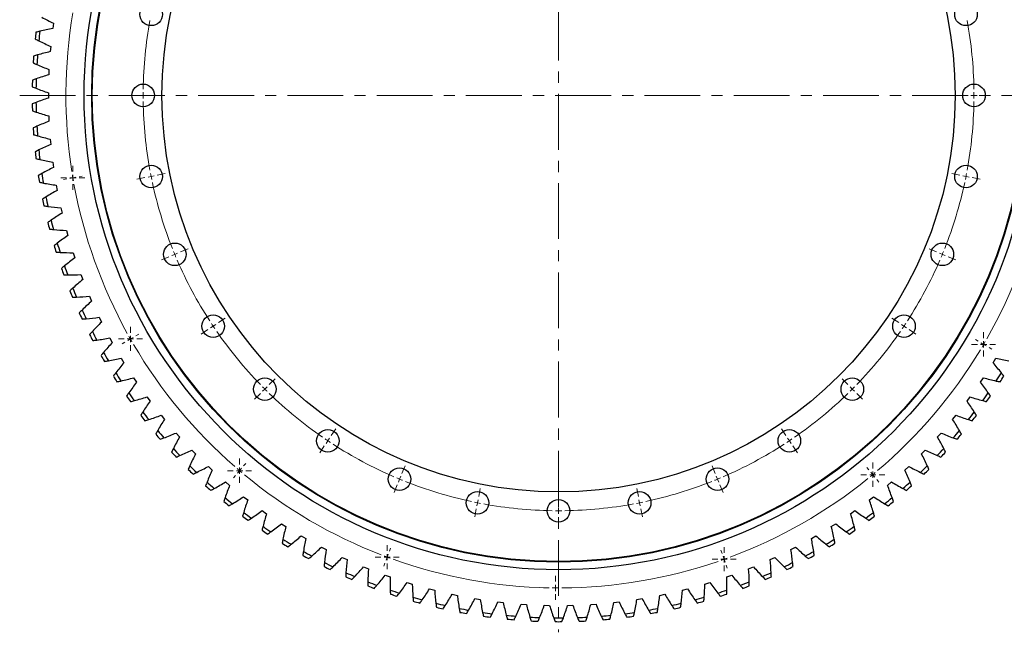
# Model space of a CAD drawing. Header units: millimetres. Extents: x -119 to 3760, y 5426 to 8682.
# Tile 5 of 12: x 585 to 1370, y 7560 to 8048. Entities that reach past the tile are written whole.
import ezdxf

# ---------------------------------------------------------------- set-up
doc = ezdxf.new("R2010")
doc.units = ezdxf.units.MM
doc.header["$LTSCALE"] = 20
doc.linetypes.add('CENTER', pattern=[10.16, 6.35, -1.27, 1.27, -1.27])

# ---------------------------------------------------------------- blocks, each defined once
blk = doc.blocks.new('SW_CENTERMARKSYMBOL_3')
at = {"color": 0, "linetype": 'Continuous', "lineweight": 18}
for p, q in [((0, 5), (0, 9.6)), ((-5, 0), (-9.6, 0)), ((0, 0), (-2.5, 0)), ((0, 0), (0, 2.5)), ((0, 0), (0, -2.5)), ((0, 0), (2.5, 0)), ((5, 0), (9.6, 0)), ((0, -5), (0, -9.6))]:
    blk.add_line(p, q, dxfattribs=at)
blk = doc.blocks.new('SW_CENTERMARKSYMBOL_4')
at = {"color": 0, "linetype": 'Continuous', "lineweight": 18}
for p, q in [((0, 5), (0, 9.6)), ((-5, 0), (-9.6, 0)), ((0, 0), (-2.5, 0)), ((0, 0), (0, 2.5)), ((0, 0), (0, -2.5)), ((0, 0), (2.5, 0)), ((5, 0), (9.6, 0)), ((0, -5), (0, -9.6))]:
    blk.add_line(p, q, dxfattribs=at)
blk = doc.blocks.new('SW_CENTERMARKSYMBOL_7')
at = {"color": 0, "linetype": 'Continuous', "lineweight": 18}
for p, q in [((0, 5), (0, 9.6)), ((-5, 0), (-9.6, 0)), ((0, 0), (-2.5, 0)), ((0, 0), (0, 2.5)), ((0, 0), (0, -2.5)), ((0, 0), (2.5, 0)), ((5, 0), (9.6, 0)), ((0, -5), (0, -9.6))]:
    blk.add_line(p, q, dxfattribs=at)
blk = doc.blocks.new('SW_CENTERMARKSYMBOL_8')
at = {"color": 0, "linetype": 'Continuous', "lineweight": 18}
for p, q in [((0, 5), (0, 9.6)), ((-5, 0), (-9.6, 0)), ((0, 0), (-2.5, 0)), ((0, 0), (0, 2.5)), ((0, 0), (0, -2.5)), ((0, 0), (2.5, 0)), ((5, 0), (9.6, 0)), ((0, -5), (0, -9.6))]:
    blk.add_line(p, q, dxfattribs=at)
blk = doc.blocks.new('SW_CENTERMARKSYMBOL_9')
at = {"color": 0, "linetype": 'Continuous', "lineweight": 18}
for p, q in [((0, 5), (0, 9.6)), ((-5, 0), (-9.6, 0)), ((0, 0), (-2.5, 0)), ((0, 0), (0, 2.5)), ((0, 0), (0, -2.5)), ((0, 0), (2.5, 0)), ((5, 0), (9.6, 0)), ((0, -5), (0, -9.6))]:
    blk.add_line(p, q, dxfattribs=at)
blk = doc.blocks.new('SW_CENTERMARKSYMBOL_10')
at = {"color": 0, "linetype": 'Continuous', "lineweight": 18}
for p, q in [((0, 5), (0, 9.6)), ((-5, 0), (-9.6, 0)), ((0, 0), (-2.5, 0)), ((0, 0), (0, 2.5)), ((0, 0), (0, -2.5)), ((0, 0), (2.5, 0)), ((5, 0), (9.6, 0)), ((0, -5), (0, -9.6))]:
    blk.add_line(p, q, dxfattribs=at)
blk = doc.blocks.new('SW_CENTERMARKSYMBOL_11')
at = {"color": 0, "linetype": 'Continuous', "lineweight": 18}
for p, q in [((0, 5), (0, 9.6)), ((-5, 0), (-9.6, 0)), ((0, 0), (-2.5, 0)), ((0, 0), (0, 2.5)), ((0, 0), (0, -2.5)), ((0, 0), (2.5, 0)), ((5, 0), (9.6, 0)), ((0, -5), (0, -9.6))]:
    blk.add_line(p, q, dxfattribs=at)
blk = doc.blocks.new('SW_CENTERMARKSYMBOL_12')
at = {"color": 0, "linetype": 'Continuous', "lineweight": 18}
for p, q in [((0, 5), (0, 9.6)), ((-5, 0), (-9.6, 0)), ((0, 0), (-2.5, 0)), ((0, 0), (0, 2.5)), ((0, 0), (0, -2.5)), ((0, 0), (2.5, 0)), ((5, 0), (9.6, 0)), ((0, -5), (0, -9.6))]:
    blk.add_line(p, q, dxfattribs=at)

msp = doc.modelspace()

# ---------------------------------------------------------------- linework, layer by layer
at = {"linetype": 'CENTER', "lineweight": 18, "ltscale": 0.35}
for p, q in [((1014.46, 8415.48), (1014.46, 7559.72)), ((585.11, 7987.6), (1443.82, 7987.6))]:
    msp.add_line(p, q, dxfattribs=at)
at = {"color": 7, "linetype": 'Continuous', "lineweight": 25}
for p, q in [((612, 8045.05), (611.43, 8040.85)), ((609.81, 8026.68), (609.42, 8022.46)), ((608.45, 8008.22), (608.25, 8003.98)), ((607.93, 7989.72), (607.93, 7985.48)), ((608.25, 7971.21), (608.45, 7966.98)), ((609.42, 7952.74), (609.81, 7948.52)), ((611.43, 7934.34), (612, 7930.14)), ((614.27, 7916.05), (615.04, 7911.88)), ((617.94, 7897.91), (618.9, 7893.78)), ((622.43, 7879.96), (623.58, 7875.88)), ((627.74, 7862.23), (629.07, 7858.2)), ((633.85, 7844.75), (635.36, 7840.79)), ((640.74, 7827.58), (642.43, 7823.69)), ((648.41, 7810.74), (650.28, 7806.93)), ((656.84, 7794.26), (658.88, 7790.54)), ((666.01, 7778.18), (668.21, 7774.56)), ((1360.71, 7774.56), (1362.91, 7778.18)), ((675.9, 7762.54), (678.27, 7759.02)), ((1350.65, 7759.02), (1353.02, 7762.54)), ((686.5, 7747.36), (689.02, 7743.96)), ((1339.9, 7743.96), (1342.42, 7747.36)), ((697.77, 7732.68), (700.45, 7729.4)), ((1328.47, 7729.4), (1331.15, 7732.68)), ((709.7, 7718.54), (712.52, 7715.37)), ((1316.4, 7715.37), (1319.22, 7718.54)), ((722.26, 7704.94), (725.23, 7701.91)), ((1303.69, 7701.91), (1306.66, 7704.94)), ((735.43, 7691.94), (738.53, 7689.04)), ((1290.39, 7689.04), (1293.49, 7691.94)), ((749.18, 7679.54), (752.4, 7676.79)), ((1276.52, 7676.79), (1279.74, 7679.54)), ((763.47, 7667.79), (766.82, 7665.19)), ((1262.1, 7665.19), (1265.45, 7667.79)), ((778.29, 7656.7), (781.75, 7654.25)), ((1247.17, 7654.25), (1250.63, 7656.7)), ((793.6, 7646.29), (797.17, 7644.01)), ((1231.75, 7644.01), (1235.33, 7646.29)), ((809.36, 7636.59), (813.03, 7634.47)), ((1215.89, 7634.47), (1219.56, 7636.59)), ((825.55, 7627.62), (829.31, 7625.67)), ((1199.61, 7625.67), (1203.37, 7627.62)), ((842.13, 7619.39), (845.98, 7617.62)), ((1182.94, 7617.62), (1186.79, 7619.39)), ((859.07, 7611.93), (862.99, 7610.33)), ((1165.93, 7610.33), (1169.86, 7611.93)), ((876.32, 7605.25), (880.32, 7603.83)), ((1148.6, 7603.83), (1152.6, 7605.25)), ((893.87, 7599.36), (897.92, 7598.12)), ((911.67, 7594.27), (915.77, 7593.22)), ((1113.15, 7593.22), (1117.26, 7594.27)), ((1131, 7598.12), (1135.05, 7599.36)), ((929.67, 7590), (933.82, 7589.14)), ((947.86, 7586.55), (952.04, 7585.88)), ((1076.88, 7585.88), (1081.06, 7586.55)), ((1095.1, 7589.14), (1099.25, 7590)), ((966.18, 7583.94), (970.39, 7583.46)), ((984.6, 7582.16), (988.83, 7581.87)), ((1003.09, 7581.22), (1007.33, 7581.12)), ((1021.6, 7581.12), (1025.83, 7581.22)), ((1040.09, 7581.87), (1044.32, 7582.16)), ((1058.53, 7583.46), (1062.74, 7583.94))]:
    msp.add_line(p, q, dxfattribs=at)
at = {"color": 0, "linetype": 'Continuous', "lineweight": 18}
for p, q in [((678.46, 7987.6), (671.96, 7987.6)), ((683.46, 7987.6), (680.96, 7987.6)), ((683.46, 7987.6), (685.96, 7987.6)), ((688.46, 7987.6), (694.96, 7987.6)), ((1340.46, 7987.6), (1333.96, 7987.6)), ((1345.46, 7987.6), (1342.96, 7987.6)), ((1345.46, 7987.6), (1347.96, 7987.6)), ((1350.46, 7987.6), (1356.96, 7987.6)), ((694.72, 7924), (701.1, 7925.27)), ((1334.2, 7924), (1327.82, 7925.27)), ((622.57, 7921.05), (620.01, 7920.61)), ((627.5, 7921.88), (625.04, 7921.46)), ((627.5, 7921.88), (629.97, 7922.3)), ((632.43, 7922.72), (634.99, 7923.15)), ((684.92, 7922.05), (678.54, 7920.78)), ((689.82, 7923.02), (687.37, 7922.54)), ((689.82, 7923.02), (692.27, 7923.51)), ((1339.1, 7923.02), (1336.65, 7923.51)), ((1339.1, 7923.02), (1341.55, 7922.54)), ((1344, 7922.05), (1350.38, 7920.78)), ((708.66, 7860.93), (706.35, 7859.97)), ((708.66, 7860.93), (710.97, 7861.89)), ((713.28, 7862.84), (719.28, 7865.33)), ((1315.65, 7862.84), (1309.64, 7865.33)), ((1320.26, 7860.93), (1317.96, 7861.89)), ((1320.26, 7860.93), (1322.57, 7859.97)), ((704.04, 7859.02), (698.03, 7856.53)), ((1324.88, 7859.02), (1330.89, 7856.53)), ((743.4, 7806.48), (748.81, 7810.09)), ((1285.52, 7806.48), (1280.12, 7810.09)), ((735.09, 7800.93), (729.68, 7797.32)), ((739.24, 7803.7), (737.17, 7802.32)), ((739.24, 7803.7), (741.32, 7805.09)), ((1289.68, 7803.7), (1287.6, 7805.09)), ((1289.68, 7803.7), (1291.76, 7802.32)), ((1293.83, 7800.93), (1299.24, 7797.32)), ((668.97, 7791.03), (666.71, 7789.74)), ((673.31, 7793.5), (671.14, 7792.26)), ((673.31, 7793.5), (675.49, 7794.73)), ((677.66, 7795.97), (679.92, 7797.26)), ((1348.82, 7791.73), (1346.57, 7793.05)), ((1353.13, 7789.21), (1350.97, 7790.47)), ((1353.13, 7789.21), (1355.29, 7787.94)), ((1357.44, 7786.68), (1359.69, 7785.36)), ((783.94, 7757.08), (788.54, 7761.68)), ((1244.98, 7757.08), (1240.38, 7761.68)), ((780.41, 7753.55), (778.64, 7751.78)), ((780.41, 7753.55), (782.18, 7755.31)), ((1248.51, 7753.55), (1246.75, 7755.31)), ((1248.51, 7753.55), (1250.28, 7751.78)), ((776.87, 7750.01), (772.28, 7745.41)), ((1252.05, 7750.01), (1256.64, 7745.41)), ((833.34, 7716.54), (836.96, 7721.94)), ((1195.58, 7716.54), (1191.97, 7721.94)), ((830.57, 7712.38), (829.18, 7710.3)), ((830.57, 7712.38), (831.96, 7714.46)), ((1198.35, 7712.38), (1196.97, 7714.46)), ((1198.35, 7712.38), (1199.74, 7710.3)), ((827.79, 7708.22), (824.18, 7702.82)), ((1201.13, 7708.22), (1204.74, 7702.82)), ((760.27, 7688.52), (758.65, 7686.62)), ((760.27, 7688.52), (761.89, 7690.43)), ((763.51, 7692.33), (765.2, 7694.32)), ((889.71, 7686.41), (892.19, 7692.42)), ((1139.22, 7686.41), (1136.73, 7692.42)), ((1261.66, 7689.19), (1260, 7691.19)), ((757.04, 7684.71), (755.35, 7682.73)), ((887.79, 7681.79), (886.84, 7679.48)), ((887.79, 7681.79), (888.75, 7684.1)), ((1141.13, 7681.79), (1140.17, 7684.1)), ((1141.13, 7681.79), (1142.09, 7679.48)), ((1264.85, 7685.34), (1263.26, 7687.26)), ((1264.85, 7685.34), (1266.45, 7683.41)), ((1268.04, 7681.49), (1269.7, 7679.49)), ((885.88, 7677.17), (883.39, 7671.17)), ((950.86, 7667.86), (952.13, 7674.24)), ((1078.06, 7667.86), (1076.79, 7674.24)), ((1143.04, 7677.17), (1145.53, 7671.17)), ((949.89, 7662.96), (950.37, 7665.41)), ((1014.46, 7661.6), (1014.46, 7668.1)), ((1079.04, 7662.96), (1078.55, 7665.41)), ((948.91, 7658.05), (947.64, 7651.68)), ((949.89, 7662.96), (949.4, 7660.51)), ((1014.46, 7656.6), (1014.46, 7659.1)), ((1079.04, 7662.96), (1079.52, 7660.51)), ((1080.01, 7658.05), (1081.28, 7651.68)), ((1014.46, 7656.6), (1014.46, 7654.1)), ((1014.46, 7651.6), (1014.46, 7645.1)), ((879.63, 7624.31), (880.54, 7626.75)), ((877.89, 7619.62), (877.02, 7617.28)), ((877.89, 7619.62), (878.76, 7621.97)), ((1144.69, 7622.64), (1143.82, 7625.09)), ((1146.37, 7617.93), (1145.53, 7620.28)), ((1146.37, 7617.93), (1147.21, 7615.57)), ((876.15, 7614.94), (875.25, 7612.5)), ((1148.05, 7613.22), (1148.93, 7610.77)), ((1012.01, 7600.11), (1012.03, 7602.71)), ((1011.98, 7595.11), (1011.97, 7592.61)), ((1011.98, 7595.11), (1012, 7597.61)), ((1011.95, 7590.11), (1011.93, 7587.51))]:
    msp.add_line(p, q, dxfattribs=at)
at = {"color": 7, "linetype": 'Continuous', "lineweight": 25}
for centre, radius in [((1014.46, 7987.6), 378), ((1014.46, 7987.6), 372), ((1014.46, 7987.6), 371.5), ((1014.46, 7987.6), 316), ((689.82, 8052.17), 9), ((1339.1, 8052.17), 9), ((683.46, 7987.6), 9), ((1345.46, 7987.6), 9), ((689.82, 7923.02), 9), ((1339.1, 7923.02), 9), ((708.66, 7860.93), 9), ((1320.26, 7860.93), 9), ((739.24, 7803.7), 9), ((1289.68, 7803.7), 9), ((780.41, 7753.55), 9), ((1248.51, 7753.55), 9), ((830.57, 7712.38), 9), ((1198.35, 7712.38), 9), ((887.79, 7681.79), 9), ((1141.13, 7681.79), 9), ((949.89, 7662.96), 9), ((1014.46, 7656.6), 9), ((1079.04, 7662.96), 9)]:
    msp.add_circle(centre, radius, dxfattribs=at)
at = {"color": 0, "linetype": 'Continuous', "lineweight": 18}
for radius, start, end in [(392.5, 170.3682, 188.90843), (331, 169.6155, 179.1345), (331, 0.8655, 10.3845), (331, 179.56725, 180), (331, 180, 180.43275), (331, 0, 0.43275), (331, 359.56725, 0), (331, 180.8655, 190.3845), (331, 349.6155, 359.1345), (392.5, 189.27337, 189.63831), (331, 190.81725, 191.25), (331, 348.75, 349.18275), (392.5, 189.63831, 190.00326), (392.5, 190.3682, 208.90843), (331, 191.25, 191.68275), (331, 192.1155, 201.6345), (331, 338.3655, 347.8845), (331, 348.31725, 348.75), (392.5, 330.3682, 348.90843), (331, 202.06725, 202.5), (331, 202.5, 202.93275), (331, 337.06725, 337.5), (331, 337.5, 337.93275), (331, 203.3655, 212.8845), (331, 327.1155, 336.6345), (331, 213.31725, 213.75), (331, 213.75, 214.18275), (331, 214.6155, 224.1345), (331, 315.8655, 325.3845), (331, 325.81725, 326.25), (331, 326.25, 326.68275), (392.5, 209.27337, 209.63831), (392.5, 209.63831, 210.00326), (392.5, 329.63831, 330.00326), (392.5, 210.3682, 228.90843), (392.5, 310.3682, 328.90843), (392.5, 329.27337, 329.63831), (331, 224.56725, 225), (331, 225, 225.43275), (331, 314.56725, 315), (331, 315, 315.43275), (331, 225.8655, 235.3845), (331, 304.6155, 314.1345), (331, 235.81725, 236.25), (331, 236.25, 236.68275), (331, 303.31725, 303.75), (331, 303.75, 304.18275), (331, 237.1155, 246.6345), (331, 293.3655, 302.8845), (392.5, 229.27337, 229.63831), (392.5, 229.63831, 230.00326), (392.5, 230.3682, 248.90843), (331, 247.06725, 247.5), (331, 247.5, 247.93275), (331, 292.06725, 292.5), (331, 292.5, 292.93275), (392.5, 290.3682, 308.90843), (392.5, 309.27337, 309.63831), (392.5, 309.63831, 310.00326), (331, 248.3655, 257.8845), (331, 282.1155, 291.6345), (331, 258.31725, 258.75), (331, 258.75, 259.18275), (331, 259.6155, 269.1345), (331, 270.8655, 280.3845), (331, 280.81725, 281.25), (331, 281.25, 281.68275), (331, 269.56725, 270), (331, 270, 270.43275), (392.5, 249.27337, 249.63831), (392.5, 249.63831, 250.00326), (392.5, 250.3682, 268.90843), (392.5, 289.27337, 289.63831), (392.5, 289.63831, 290.00326), (392.5, 270.3682, 288.90843), (392.5, 269.27337, 269.63831), (392.5, 269.63831, 270.00326)]:
    msp.add_arc((1014.46, 7987.6), radius, start, end, dxfattribs=at)
at = {"color": 7, "linetype": 'Continuous', "lineweight": 25}
for radius, start, end in [(419.4, 173.10917, 173.84735), (416.4, 172.95245, 174.00407), (419.4, 175.71787, 176.45605), (416.4, 175.56115, 176.61277), (419.4, 178.32656, 179.06474), (416.4, 178.16984, 179.22146), (419.4, 180.93526, 181.67344), (416.4, 180.77854, 181.83016), (416.4, 183.38723, 184.43885), (419.4, 183.54395, 184.28213), (419.4, 186.15265, 186.89083), (416.4, 185.99593, 187.04755), (419.4, 188.76135, 189.49952), (416.4, 188.60463, 189.65624), (419.4, 191.37004, 192.10822), (416.4, 191.21332, 192.26494), (419.4, 193.97874, 194.71691), (416.4, 193.82202, 194.87364), (416.4, 196.43071, 197.48233), (419.4, 196.58743, 197.32561), (419.4, 199.19613, 199.93431), (416.4, 199.03941, 200.09103), (419.4, 201.80482, 202.543), (416.4, 201.6481, 202.69972), (419.4, 204.41352, 205.1517), (416.4, 204.2568, 205.30842), (416.4, 206.8655, 207.91711), (419.4, 207.02222, 207.76039), (416.4, 209.47419, 210.52581), (419.4, 209.63091, 210.36909), (419.4, 212.23961, 212.97778), (416.4, 212.08289, 213.1345), (416.4, 326.8655, 327.91711), (419.4, 327.02222, 327.76039), (419.4, 214.8483, 215.58648), (416.4, 214.69158, 215.7432), (416.4, 324.2568, 325.30842), (419.4, 324.41352, 325.1517), (419.4, 217.457, 218.19518), (416.4, 217.30028, 218.3519), (416.4, 321.6481, 322.69972), (419.4, 321.80482, 322.543), (416.4, 219.90897, 220.96059), (416.4, 319.03941, 320.09103), (419.4, 220.06569, 220.80387), (419.4, 319.19613, 319.93431), (416.4, 222.51767, 223.56929), (416.4, 316.43071, 317.48233), (419.4, 222.67439, 223.41257), (419.4, 316.58743, 317.32561), (419.4, 225.28309, 226.02126), (416.4, 225.12636, 226.17798), (416.4, 313.82202, 314.87364), (419.4, 313.97874, 314.71691), (419.4, 227.89178, 228.62996), (416.4, 227.73506, 228.78668), (416.4, 311.21332, 312.26494), (419.4, 311.37004, 312.10822), (416.4, 230.34376, 231.39537), (416.4, 308.60463, 309.65624), (419.4, 230.50048, 231.23865), (419.4, 308.76135, 309.49952), (419.4, 233.10917, 233.84735), (416.4, 232.95245, 234.00407), (416.4, 305.99593, 307.04755), (419.4, 306.15265, 306.89083), (416.4, 235.56115, 236.61277), (416.4, 303.38723, 304.43885), (419.4, 235.71787, 236.45605), (416.4, 238.16984, 239.22146), (416.4, 300.77854, 301.83016), (419.4, 303.54395, 304.28213), (419.4, 238.32656, 239.06474), (419.4, 300.93526, 301.67344), (419.4, 240.93526, 241.67344), (416.4, 240.77854, 241.83016), (416.4, 298.16984, 299.22146), (419.4, 298.32656, 299.06474), (419.4, 243.54395, 244.28213), (416.4, 243.38723, 244.43885), (416.4, 295.56115, 296.61277), (419.4, 295.71787, 296.45605), (419.4, 246.15265, 246.89083), (416.4, 245.99593, 247.04755), (416.4, 292.95245, 294.00407), (419.4, 293.10917, 293.84735), (419.4, 248.76135, 249.49952), (416.4, 248.60463, 249.65624), (416.4, 290.34376, 291.39537), (419.4, 290.50048, 291.23865), (416.4, 251.21332, 252.26494), (419.4, 251.37004, 252.10822), (416.4, 253.82202, 254.87364), (416.4, 285.12636, 286.17798), (416.4, 287.73506, 288.78668), (419.4, 287.89178, 288.62996), (419.4, 253.97874, 254.71691), (416.4, 256.43071, 257.48233), (419.4, 256.58743, 257.32561), (416.4, 259.03941, 260.09103), (416.4, 279.90897, 280.96059), (416.4, 282.51767, 283.56929), (419.4, 282.67439, 283.41257), (419.4, 285.28309, 286.02126), (419.4, 259.19613, 259.93431), (416.4, 261.6481, 262.69972), (419.4, 261.80482, 262.543), (416.4, 264.2568, 265.30842), (416.4, 266.8655, 267.91711), (416.4, 269.47419, 270.52581), (416.4, 272.08289, 273.1345), (416.4, 274.69158, 275.7432), (416.4, 277.30028, 278.3519), (419.4, 277.457, 278.19518), (419.4, 280.06569, 280.80387), (419.4, 264.41352, 265.1517), (419.4, 267.02222, 267.76039), (419.4, 269.63091, 270.36909), (419.4, 272.23961, 272.97778), (419.4, 274.8483, 275.58648)]:
    msp.add_arc((1014.46, 7987.6), radius, start, end, dxfattribs=at)
for points in [[(602.75, 8049.9), (605.79, 8048.2), (608.88, 8046.59), (612, 8045.05)], [(601.21, 8038.69), (600.17, 8038.44), (599.13, 8038.18), (598.09, 8037.92)], [(611.43, 8040.85), (608, 8040.22), (604.6, 8039.5), (601.21, 8038.69)], [(597.48, 8032.55), (598.43, 8032.06), (599.38, 8031.57), (600.34, 8031.09)], [(600.34, 8031.09), (603.46, 8029.54), (606.61, 8028.07), (609.81, 8026.68)], [(599.31, 8019.83), (598.28, 8019.53), (597.26, 8019.23), (596.23, 8018.91)], [(609.42, 8022.46), (606.03, 8021.67), (602.66, 8020.79), (599.31, 8019.83)], [(595.86, 8013.52), (596.84, 8013.07), (597.81, 8012.63), (598.79, 8012.2)], [(598.79, 8012.2), (601.98, 8010.79), (605.19, 8009.46), (608.45, 8008.22)], [(608.25, 8003.98), (604.9, 8003.04), (601.58, 8002.01), (598.27, 8000.9)], [(595.12, 7994.44), (596.11, 7994.04), (597.1, 7993.64), (598.1, 7993.26)], [(598.27, 8000.9), (597.26, 8000.55), (596.25, 8000.2), (595.24, 7999.85)], [(598.1, 7993.26), (601.35, 7991.99), (604.62, 7990.81), (607.93, 7989.72)], [(598.1, 7981.94), (597.1, 7981.55), (596.11, 7981.16), (595.12, 7980.75)], [(607.93, 7985.48), (604.62, 7984.38), (601.35, 7983.2), (598.1, 7981.94)], [(595.24, 7975.35), (596.25, 7974.99), (597.26, 7974.64), (598.27, 7974.3)], [(598.27, 7974.3), (601.58, 7973.18), (604.9, 7972.16), (608.25, 7971.21)], [(598.79, 7963), (597.81, 7962.56), (596.84, 7962.12), (595.86, 7961.67)], [(608.45, 7966.98), (605.19, 7965.73), (601.98, 7964.41), (598.79, 7963)], [(596.23, 7956.28), (597.26, 7955.97), (598.28, 7955.67), (599.31, 7955.37)], [(599.31, 7955.37), (602.66, 7954.41), (606.03, 7953.53), (609.42, 7952.74)], [(609.81, 7948.52), (606.61, 7947.13), (603.46, 7945.66), (600.34, 7944.1)], [(600.34, 7944.1), (599.38, 7943.63), (598.43, 7943.14), (597.48, 7942.65)], [(598.09, 7937.28), (599.13, 7937.01), (600.17, 7936.76), (601.21, 7936.51)], [(601.21, 7936.51), (604.6, 7935.7), (608, 7934.98), (611.43, 7934.34)], [(602.75, 7925.3), (601.81, 7924.78), (600.88, 7924.25), (599.95, 7923.72)], [(612, 7930.14), (608.88, 7928.61), (605.79, 7926.99), (602.75, 7925.3)], [(600.81, 7918.38), (601.86, 7918.16), (602.91, 7917.95), (603.96, 7917.75)], [(603.96, 7917.75), (607.38, 7917.1), (610.82, 7916.53), (614.27, 7916.05)], [(615.04, 7911.88), (611.98, 7910.21), (608.98, 7908.46), (606.01, 7906.62)], [(606.01, 7906.62), (605.1, 7906.06), (604.19, 7905.49), (603.29, 7904.92)], [(604.39, 7899.63), (605.45, 7899.46), (606.51, 7899.29), (607.56, 7899.14)], [(607.56, 7899.14), (611.01, 7898.64), (614.47, 7898.23), (617.94, 7897.91)], [(618.9, 7893.78), (615.92, 7891.97), (613, 7890.08), (610.12, 7888.12)], [(610.12, 7888.12), (609.24, 7887.51), (608.36, 7886.9), (607.48, 7886.29)], [(608.82, 7881.05), (609.88, 7880.93), (610.95, 7880.82), (612.01, 7880.71)], [(612.01, 7880.71), (615.48, 7880.37), (618.95, 7880.12), (622.43, 7879.96)], [(615.07, 7869.82), (614.21, 7869.17), (613.36, 7868.53), (612.51, 7867.87)], [(623.58, 7875.88), (620.69, 7873.93), (617.85, 7871.91), (615.07, 7869.82)], [(614.09, 7862.7), (615.16, 7862.63), (616.23, 7862.56), (617.29, 7862.51)], [(617.29, 7862.51), (620.77, 7862.32), (624.26, 7862.23), (627.74, 7862.23)], [(629.07, 7858.2), (626.27, 7856.13), (623.53, 7853.98), (620.84, 7851.76)], [(620.84, 7851.76), (620.02, 7851.08), (619.2, 7850.39), (618.38, 7849.7)], [(620.19, 7844.61), (621.26, 7844.58), (622.33, 7844.57), (623.4, 7844.56)], [(623.4, 7844.56), (626.88, 7844.54), (630.37, 7844.6), (633.85, 7844.75)], [(635.36, 7840.79), (632.66, 7838.59), (630.02, 7836.32), (627.43, 7833.99)], [(627.43, 7833.99), (626.64, 7833.27), (625.85, 7832.54), (625.07, 7831.81)], [(627.11, 7826.81), (628.18, 7826.83), (629.25, 7826.87), (630.31, 7826.91)], [(630.31, 7826.91), (633.8, 7827.04), (637.27, 7827.27), (640.74, 7827.58)], [(642.43, 7823.69), (639.83, 7821.37), (637.3, 7818.98), (634.82, 7816.53)], [(634.82, 7816.53), (634.06, 7815.78), (633.31, 7815.02), (632.56, 7814.25)], [(634.83, 7809.35), (635.89, 7809.42), (636.96, 7809.5), (638.03, 7809.59)], [(638.03, 7809.59), (641.5, 7809.88), (644.96, 7810.27), (648.41, 7810.74)], [(650.28, 7806.93), (647.79, 7804.49), (645.36, 7801.99), (643, 7799.43)], [(643, 7799.43), (642.28, 7798.64), (641.56, 7797.85), (640.85, 7797.05)], [(643.33, 7792.25), (644.4, 7792.37), (645.46, 7792.5), (646.52, 7792.64)], [(646.52, 7792.64), (649.97, 7793.09), (653.42, 7793.63), (656.84, 7794.26)], [(658.88, 7790.54), (656.5, 7787.99), (654.19, 7785.38), (651.95, 7782.72)], [(651.95, 7782.72), (651.26, 7781.9), (650.58, 7781.07), (649.91, 7780.24)], [(652.61, 7775.56), (653.67, 7775.73), (654.72, 7775.91), (655.77, 7776.1)], [(655.77, 7776.1), (659.21, 7776.71), (662.62, 7777.4), (666.01, 7778.18)], [(1362.91, 7778.18), (1366.3, 7777.4), (1369.72, 7776.71), (1373.15, 7776.1)], [(668.21, 7774.56), (665.96, 7771.91), (663.77, 7769.2), (661.65, 7766.43)], [(1367.27, 7766.43), (1365.15, 7769.2), (1362.96, 7771.91), (1360.71, 7774.56)], [(661.65, 7766.43), (661, 7765.58), (660.36, 7764.73), (659.72, 7763.86)], [(662.63, 7759.31), (663.68, 7759.53), (664.73, 7759.76), (665.77, 7759.99)], [(665.77, 7759.99), (669.17, 7760.75), (672.55, 7761.6), (675.9, 7762.54)], [(678.27, 7759.02), (676.14, 7756.27), (674.08, 7753.46), (672.09, 7750.6)], [(1356.84, 7750.6), (1354.85, 7753.46), (1352.78, 7756.27), (1350.65, 7759.02)], [(1353.02, 7762.54), (1356.37, 7761.6), (1359.75, 7760.75), (1363.15, 7759.99)], [(1363.15, 7759.99), (1364.19, 7759.76), (1365.24, 7759.53), (1366.29, 7759.31)], [(1369.2, 7763.86), (1368.56, 7764.73), (1367.92, 7765.58), (1367.27, 7766.43)], [(672.09, 7750.6), (671.47, 7749.72), (670.87, 7748.84), (670.27, 7747.95)], [(673.39, 7743.54), (674.43, 7743.8), (675.46, 7744.08), (676.49, 7744.36)], [(676.49, 7744.36), (679.85, 7745.27), (683.19, 7746.28), (686.5, 7747.36)], [(689.02, 7743.96), (687.02, 7741.11), (685.08, 7738.21), (683.23, 7735.26)], [(1345.69, 7735.26), (1343.84, 7738.21), (1341.91, 7741.11), (1339.9, 7743.96)], [(1342.42, 7747.36), (1345.73, 7746.28), (1349.07, 7745.27), (1352.43, 7744.36)], [(1352.43, 7744.36), (1353.46, 7744.08), (1354.49, 7743.8), (1355.53, 7743.54)], [(1358.65, 7747.95), (1358.05, 7748.84), (1357.45, 7749.72), (1356.84, 7750.6)], [(683.23, 7735.26), (682.66, 7734.36), (682.09, 7733.45), (681.54, 7732.53)], [(684.85, 7728.27), (685.88, 7728.58), (686.9, 7728.9), (687.91, 7729.23)], [(687.91, 7729.23), (691.23, 7730.3), (694.52, 7731.45), (697.77, 7732.68)], [(700.45, 7729.4), (698.57, 7726.46), (696.78, 7723.48), (695.05, 7720.45)], [(1333.87, 7720.45), (1332.14, 7723.48), (1330.35, 7726.46), (1328.47, 7729.4)], [(1331.15, 7732.68), (1334.4, 7731.45), (1337.69, 7730.3), (1341.01, 7729.23)], [(1341.01, 7729.23), (1342.02, 7728.9), (1343.05, 7728.58), (1344.07, 7728.27)], [(1347.38, 7732.53), (1346.83, 7733.45), (1346.26, 7734.36), (1345.69, 7735.26)], [(695.05, 7720.45), (694.53, 7719.52), (694.01, 7718.58), (693.49, 7717.64)], [(1335.43, 7717.64), (1334.92, 7718.58), (1334.39, 7719.52), (1333.87, 7720.45)], [(697, 7713.53), (698, 7713.89), (699.01, 7714.26), (700.01, 7714.63)], [(700.01, 7714.63), (703.28, 7715.85), (706.51, 7717.15), (709.7, 7718.54)], [(712.52, 7715.37), (710.79, 7712.35), (709.13, 7709.29), (707.55, 7706.19)], [(1321.38, 7706.19), (1319.79, 7709.29), (1318.13, 7712.35), (1316.4, 7715.37)], [(1319.22, 7718.54), (1322.41, 7717.15), (1325.64, 7715.85), (1328.91, 7714.63)], [(1328.91, 7714.63), (1329.91, 7714.26), (1330.92, 7713.89), (1331.93, 7713.53)], [(707.55, 7706.19), (707.06, 7705.24), (706.58, 7704.28), (706.11, 7703.32)], [(712.76, 7700.6), (715.97, 7701.97), (719.14, 7703.42), (722.26, 7704.94)], [(1306.66, 7704.94), (1309.79, 7703.42), (1312.95, 7701.97), (1316.16, 7700.6)], [(1322.81, 7703.32), (1322.34, 7704.28), (1321.86, 7705.24), (1321.38, 7706.19)], [(709.8, 7699.37), (710.79, 7699.77), (711.78, 7700.18), (712.76, 7700.6)], [(725.23, 7701.91), (723.63, 7698.82), (722.11, 7695.68), (720.67, 7692.51)], [(1308.25, 7692.51), (1306.81, 7695.68), (1305.29, 7698.82), (1303.69, 7701.91)], [(1316.16, 7700.6), (1317.14, 7700.18), (1318.13, 7699.77), (1319.12, 7699.37)], [(720.67, 7692.51), (720.23, 7691.54), (719.8, 7690.56), (719.37, 7689.58)], [(726.14, 7687.17), (729.28, 7688.68), (732.38, 7690.27), (735.43, 7691.94)], [(738.53, 7689.04), (737.07, 7685.88), (735.7, 7682.68), (734.41, 7679.44)], [(1294.51, 7679.44), (1293.22, 7682.68), (1291.85, 7685.88), (1290.39, 7689.04)], [(1293.49, 7691.94), (1296.55, 7690.27), (1299.64, 7688.68), (1302.78, 7687.17)], [(1309.55, 7689.58), (1309.13, 7690.56), (1308.69, 7691.54), (1308.25, 7692.51)], [(723.23, 7685.8), (724.21, 7686.25), (725.17, 7686.7), (726.14, 7687.17)], [(1302.78, 7687.17), (1303.75, 7686.7), (1304.72, 7686.25), (1305.69, 7685.8)], [(734.41, 7679.44), (734.01, 7678.45), (733.62, 7677.45), (733.24, 7676.45)], [(737.27, 7672.86), (738.22, 7673.35), (739.17, 7673.85), (740.11, 7674.36)], [(740.11, 7674.36), (743.18, 7676.01), (746.2, 7677.74), (749.18, 7679.54)], [(752.4, 7676.79), (751.09, 7673.57), (749.87, 7670.31), (748.72, 7667.02)], [(1280.2, 7667.02), (1279.05, 7670.31), (1277.83, 7673.57), (1276.52, 7676.79)], [(1279.74, 7679.54), (1282.72, 7677.74), (1285.74, 7676.01), (1288.81, 7674.36)], [(1288.81, 7674.36), (1289.75, 7673.85), (1290.7, 7673.35), (1291.65, 7672.86)], [(1295.68, 7676.45), (1295.3, 7677.45), (1294.91, 7678.45), (1294.51, 7679.44)], [(748.72, 7667.02), (748.37, 7666.01), (748.03, 7664.99), (747.69, 7663.98)], [(754.65, 7662.19), (757.64, 7663.98), (760.58, 7665.85), (763.47, 7667.79)], [(766.82, 7665.19), (765.66, 7661.91), (764.58, 7658.6), (763.59, 7655.25)], [(1265.33, 7655.25), (1264.34, 7658.6), (1263.26, 7661.91), (1262.1, 7665.19)], [(1265.45, 7667.79), (1268.34, 7665.85), (1271.28, 7663.98), (1274.27, 7662.19)], [(1281.23, 7663.98), (1280.89, 7664.99), (1280.55, 7666.01), (1280.2, 7667.02)], [(751.88, 7660.57), (752.81, 7661.1), (753.73, 7661.64), (754.65, 7662.19)], [(1274.27, 7662.19), (1275.19, 7661.64), (1276.11, 7661.1), (1277.04, 7660.57)], [(763.59, 7655.25), (763.28, 7654.23), (762.99, 7653.2), (762.7, 7652.17)], [(767.04, 7648.95), (767.94, 7649.53), (768.84, 7650.12), (769.73, 7650.71)], [(769.73, 7650.71), (772.64, 7652.63), (775.49, 7654.63), (778.29, 7656.7)], [(781.75, 7654.25), (780.74, 7650.92), (779.82, 7647.56), (778.98, 7644.18)], [(1249.95, 7644.18), (1249.11, 7647.56), (1248.18, 7650.92), (1247.17, 7654.25)], [(1250.63, 7656.7), (1253.43, 7654.63), (1256.28, 7652.63), (1259.19, 7650.71)], [(1259.19, 7650.71), (1260.08, 7650.12), (1260.98, 7649.53), (1261.88, 7648.95)], [(1266.22, 7652.17), (1265.93, 7653.2), (1265.64, 7654.23), (1265.33, 7655.25)], [(778.98, 7644.18), (778.72, 7643.14), (778.47, 7642.1), (778.23, 7641.06)], [(785.32, 7639.92), (788.13, 7641.97), (790.89, 7644.1), (793.6, 7646.29)], [(797.17, 7644.01), (796.31, 7640.63), (795.54, 7637.24), (794.85, 7633.82)], [(1234.07, 7633.82), (1233.39, 7637.24), (1232.61, 7640.63), (1231.75, 7644.01)], [(1235.33, 7646.29), (1238.03, 7644.1), (1240.79, 7641.97), (1243.6, 7639.92)], [(1250.7, 7641.06), (1250.45, 7642.1), (1250.2, 7643.14), (1249.95, 7644.18)], [(782.71, 7638.04), (783.59, 7638.66), (784.45, 7639.29), (785.32, 7639.92)], [(794.85, 7633.82), (794.64, 7632.77), (794.44, 7631.72), (794.24, 7630.67)], [(801.38, 7629.85), (804.1, 7632.03), (806.76, 7634.28), (809.36, 7636.59)], [(813.03, 7634.47), (812.33, 7631.06), (811.71, 7627.63), (811.18, 7624.19)], [(1217.74, 7624.19), (1217.21, 7627.63), (1216.6, 7631.06), (1215.89, 7634.47)], [(1219.56, 7636.59), (1222.16, 7634.28), (1224.82, 7632.03), (1227.54, 7629.85)], [(1234.68, 7630.67), (1234.48, 7631.72), (1234.28, 7632.77), (1234.07, 7633.82)], [(1243.6, 7639.92), (1244.47, 7639.29), (1245.34, 7638.66), (1246.21, 7638.04)], [(798.86, 7627.86), (799.71, 7628.52), (800.55, 7629.18), (801.38, 7629.85)], [(817.88, 7620.52), (820.5, 7622.82), (823.06, 7625.19), (825.55, 7627.62)], [(829.31, 7625.67), (828.76, 7622.23), (828.3, 7618.78), (827.93, 7615.31)], [(1200.99, 7615.31), (1200.62, 7618.78), (1200.16, 7622.23), (1199.61, 7625.67)], [(1203.37, 7627.62), (1205.87, 7625.19), (1208.42, 7622.82), (1211.04, 7620.52)], [(1227.54, 7629.85), (1228.38, 7629.18), (1229.22, 7628.52), (1230.06, 7627.86)], [(811.18, 7624.19), (811.02, 7623.13), (810.86, 7622.07), (810.72, 7621.01)], [(815.46, 7618.42), (816.27, 7619.11), (817.08, 7619.81), (817.88, 7620.52)], [(834.79, 7611.95), (837.3, 7614.37), (839.75, 7616.85), (842.13, 7619.39)], [(1186.79, 7619.39), (1189.17, 7616.85), (1191.62, 7614.37), (1194.13, 7611.95)], [(1211.04, 7620.52), (1211.84, 7619.81), (1212.65, 7619.11), (1213.46, 7618.42)], [(1218.2, 7621.01), (1218.06, 7622.07), (1217.9, 7623.13), (1217.74, 7624.19)], [(827.93, 7615.31), (827.82, 7614.25), (827.71, 7613.19), (827.61, 7612.12)], [(832.47, 7609.74), (833.25, 7610.47), (834.03, 7611.21), (834.79, 7611.95)], [(845.98, 7617.62), (845.58, 7614.16), (845.28, 7610.69), (845.07, 7607.21)], [(852.08, 7604.16), (854.47, 7606.7), (856.8, 7609.28), (859.07, 7611.93)], [(862.99, 7610.33), (862.76, 7606.86), (862.61, 7603.38), (862.56, 7599.89)], [(1166.36, 7599.89), (1166.31, 7603.38), (1166.16, 7606.86), (1165.93, 7610.33)], [(1169.86, 7611.93), (1172.12, 7609.28), (1174.45, 7606.7), (1176.84, 7604.16)], [(1183.85, 7607.21), (1183.64, 7610.69), (1183.34, 7614.16), (1182.94, 7617.62)], [(1194.13, 7611.95), (1194.9, 7611.21), (1195.67, 7610.47), (1196.46, 7609.74)], [(1201.31, 7612.12), (1201.21, 7613.19), (1201.1, 7614.25), (1200.99, 7615.31)], [(845.07, 7607.21), (845, 7606.14), (844.95, 7605.07), (844.9, 7604)], [(849.85, 7601.85), (850.6, 7602.62), (851.34, 7603.39), (852.08, 7604.16)], [(869.7, 7597.17), (871.98, 7599.81), (874.19, 7602.5), (876.32, 7605.25)], [(880.32, 7603.83), (880.24, 7600.35), (880.26, 7596.87), (880.36, 7593.38)], [(1148.56, 7593.38), (1148.66, 7596.87), (1148.68, 7600.35), (1148.6, 7603.83)], [(1152.6, 7605.25), (1154.74, 7602.5), (1156.94, 7599.81), (1159.22, 7597.17)], [(1176.84, 7604.16), (1177.58, 7603.39), (1178.32, 7602.62), (1179.07, 7601.85)], [(1184.02, 7604), (1183.98, 7605.07), (1183.92, 7606.14), (1183.85, 7607.21)], [(862.56, 7599.89), (862.54, 7598.83), (862.53, 7597.76), (862.53, 7596.68)], [(867.58, 7594.76), (868.29, 7595.56), (869, 7596.36), (869.7, 7597.17)], [(887.62, 7590.99), (889.77, 7593.73), (891.86, 7596.52), (893.87, 7599.36)], [(897.92, 7598.12), (898.01, 7594.64), (898.18, 7591.16), (898.44, 7587.69)], [(905.8, 7585.63), (907.83, 7588.46), (909.79, 7591.34), (911.67, 7594.27)], [(1117.26, 7594.27), (1119.14, 7591.34), (1121.09, 7588.46), (1123.12, 7585.63)], [(1130.48, 7587.69), (1130.74, 7591.16), (1130.91, 7594.64), (1131, 7598.12)], [(1135.05, 7599.36), (1137.06, 7596.52), (1139.15, 7593.73), (1141.3, 7590.99)], [(1159.22, 7597.17), (1159.92, 7596.36), (1160.63, 7595.56), (1161.34, 7594.76)], [(1166.39, 7596.68), (1166.39, 7597.76), (1166.38, 7598.83), (1166.36, 7599.89)], [(880.36, 7593.38), (880.39, 7592.31), (880.43, 7591.24), (880.48, 7590.17)], [(885.61, 7588.48), (886.29, 7589.31), (886.96, 7590.15), (887.62, 7590.99)], [(898.44, 7587.69), (898.52, 7586.62), (898.61, 7585.55), (898.71, 7584.49)], [(915.77, 7593.22), (916.01, 7589.75), (916.34, 7586.28), (916.76, 7582.82)], [(924.21, 7581.1), (926.11, 7584.02), (927.93, 7586.99), (929.67, 7590)], [(933.82, 7589.14), (934.22, 7585.68), (934.71, 7582.23), (935.29, 7578.79)], [(942.81, 7577.41), (944.57, 7580.42), (946.25, 7583.46), (947.86, 7586.55)], [(1081.06, 7586.55), (1082.67, 7583.46), (1084.35, 7580.42), (1086.12, 7577.41)], [(1093.63, 7578.79), (1094.21, 7582.23), (1094.7, 7585.68), (1095.1, 7589.14)], [(1099.25, 7590), (1100.99, 7586.99), (1102.81, 7584.02), (1104.71, 7581.1)], [(1112.16, 7582.82), (1112.58, 7586.28), (1112.91, 7589.75), (1113.15, 7593.22)], [(1130.21, 7584.49), (1130.31, 7585.55), (1130.4, 7586.62), (1130.48, 7587.69)], [(1141.3, 7590.99), (1141.96, 7590.15), (1142.63, 7589.31), (1143.31, 7588.48)], [(1148.44, 7590.17), (1148.49, 7591.24), (1148.53, 7592.31), (1148.56, 7593.38)], [(903.91, 7583.03), (904.55, 7583.89), (905.18, 7584.76), (905.8, 7585.63)], [(916.76, 7582.82), (916.89, 7581.76), (917.03, 7580.7), (917.18, 7579.64)], [(922.44, 7578.42), (923.04, 7579.31), (923.63, 7580.2), (924.21, 7581.1)], [(935.29, 7578.79), (935.47, 7577.74), (935.65, 7576.69), (935.85, 7575.63)], [(952.04, 7585.88), (952.6, 7582.44), (953.24, 7579.02), (953.98, 7575.61)], [(961.55, 7574.57), (963.17, 7577.66), (964.72, 7580.78), (966.18, 7583.94)], [(970.39, 7583.46), (971.1, 7580.05), (971.9, 7576.66), (972.79, 7573.29)], [(980.4, 7572.59), (981.89, 7575.75), (983.29, 7578.94), (984.6, 7582.16)], [(988.83, 7581.87), (989.7, 7578.5), (990.65, 7575.15), (991.69, 7571.82)], [(999.33, 7571.47), (1000.66, 7574.69), (1001.92, 7577.94), (1003.09, 7581.22)], [(1007.33, 7581.12), (1008.34, 7577.79), (1009.45, 7574.49), (1010.64, 7571.22)], [(1018.28, 7571.22), (1019.47, 7574.49), (1020.58, 7577.79), (1021.6, 7581.12)], [(1025.83, 7581.22), (1027, 7577.94), (1028.26, 7574.69), (1029.59, 7571.47)], [(1037.23, 7571.82), (1038.27, 7575.15), (1039.22, 7578.5), (1040.09, 7581.87)], [(1044.32, 7582.16), (1045.64, 7578.94), (1047.04, 7575.75), (1048.52, 7572.59)], [(1056.13, 7573.29), (1057.02, 7576.66), (1057.82, 7580.05), (1058.53, 7583.46)], [(1062.74, 7583.94), (1064.2, 7580.78), (1065.75, 7577.66), (1067.37, 7574.57)], [(1074.94, 7575.61), (1075.68, 7579.02), (1076.32, 7582.44), (1076.88, 7585.88)], [(1093.08, 7575.63), (1093.27, 7576.69), (1093.46, 7577.74), (1093.63, 7578.79)], [(1104.71, 7581.1), (1105.29, 7580.2), (1105.88, 7579.31), (1106.48, 7578.42)], [(1111.75, 7579.64), (1111.89, 7580.7), (1112.03, 7581.76), (1112.16, 7582.82)], [(1123.12, 7585.63), (1123.74, 7584.76), (1124.37, 7583.89), (1125.01, 7583.03)], [(941.16, 7574.65), (941.72, 7575.57), (942.26, 7576.49), (942.81, 7577.41)], [(953.98, 7575.61), (954.2, 7574.57), (954.44, 7573.52), (954.68, 7572.48)], [(960.03, 7571.75), (960.54, 7572.68), (961.05, 7573.63), (961.55, 7574.57)], [(972.79, 7573.29), (973.06, 7572.25), (973.34, 7571.22), (973.63, 7570.19)], [(979.01, 7569.7), (979.48, 7570.66), (979.95, 7571.63), (980.4, 7572.59)], [(991.69, 7571.82), (992.01, 7570.8), (992.34, 7569.78), (992.67, 7568.76)], [(998.07, 7568.52), (998.5, 7569.5), (998.92, 7570.49), (999.33, 7571.47)], [(1010.64, 7571.22), (1011, 7570.21), (1011.38, 7569.21), (1011.76, 7568.21)], [(1017.16, 7568.21), (1017.54, 7569.21), (1017.92, 7570.21), (1018.28, 7571.22)], [(1029.59, 7571.47), (1030.01, 7570.49), (1030.42, 7569.5), (1030.85, 7568.52)], [(1036.25, 7568.76), (1036.58, 7569.78), (1036.91, 7570.8), (1037.23, 7571.82)], [(1048.52, 7572.59), (1048.97, 7571.63), (1049.44, 7570.66), (1049.91, 7569.7)], [(1055.29, 7570.19), (1055.58, 7571.22), (1055.86, 7572.25), (1056.13, 7573.29)], [(1067.37, 7574.57), (1067.87, 7573.63), (1068.38, 7572.68), (1068.89, 7571.75)], [(1074.24, 7572.48), (1074.49, 7573.52), (1074.72, 7574.57), (1074.94, 7575.61)], [(1086.12, 7577.41), (1086.66, 7576.49), (1087.21, 7575.57), (1087.76, 7574.65)]]:
    msp.add_open_spline(points, degree=3, dxfattribs=at)

# ---------------------------------------------------------------- block references
at = {"color": 7, "linetype": 'Continuous', "lineweight": 18}
for name, p in [('SW_CENTERMARKSYMBOL_12', (627.5, 7921.88)), ('SW_CENTERMARKSYMBOL_11', (673.31, 7793.5)), ('SW_CENTERMARKSYMBOL_4', (1353.13, 7789.21)), ('SW_CENTERMARKSYMBOL_10', (760.27, 7688.52)), ('SW_CENTERMARKSYMBOL_3', (1264.85, 7685.34)), ('SW_CENTERMARKSYMBOL_9', (877.89, 7619.62)), ('SW_CENTERMARKSYMBOL_7', (1146.37, 7617.93)), ('SW_CENTERMARKSYMBOL_8', (1011.98, 7595.11))]:
    msp.add_blockref(name, p, dxfattribs=at)

doc.saveas('drawing.dxf')
